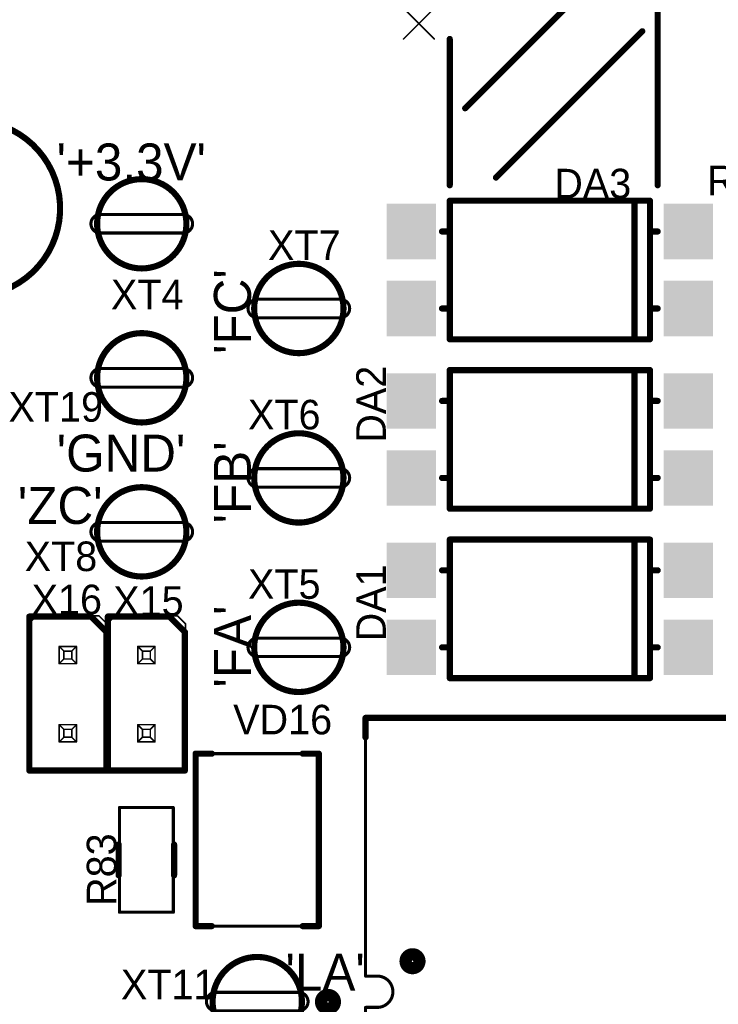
# Model space of a CAD drawing. Extents: x 155 to 301, y 140 to 255.
# Tile 13 of 17: x 216 to 238, y 181 to 213. Entities that reach past the tile are written whole.
import ezdxf

# ---------------------------------------------------------------- set-up
doc = ezdxf.new("R2010")
doc.units = 0
for name, color, linetype in [('Top_Assy', 10, 'CONTINUOUS'), ('Top_Assy_SMD', 27, 'CONTINUOUS'), ('Top_Attr', 23, 'CONTINUOUS'), ('Top_Attr_SMD', 25, 'CONTINUOUS'), ('Top_Silk', 6, 'CONTINUOUS')]:
    doc.layers.add(name, color=color, linetype=linetype)

# ---------------------------------------------------------------- blocks, each defined once
blk = doc.blocks.new('UNIT_DISC')
at = {"linetype": 'CONTINUOUS', "const_width": 0.5}
blk.add_lwpolyline([(0.25, 0, 1), (-0.25, 0, 1)], format="xyb", close=True, dxfattribs=at)
blk = doc.blocks.new('RESC3216X65N_5433')
at = {"layer": 'Top_Assy_SMD', "linetype": 'CONTINUOUS', "const_width": 0.1}
for points in [[(220.525, 187.55), (218.775, 187.55)], [(218.775, 187.55), (218.775, 184.15)], [(220.525, 184.15), (220.525, 187.55)], [(218.775, 184.15), (220.525, 184.15)]]:
    blk.add_lwpolyline(points, dxfattribs=at)
at = {"layer": 'Top_Silk', "linetype": 'CONTINUOUS', "const_width": 0.2}
for points in [[(218.75, 186.35), (218.75, 185.35)], [(220.55, 186.35), (220.55, 185.35)]]:
    blk.add_lwpolyline(points, dxfattribs=at)
at = {"layer": 'Top_Assy_SMD', "xscale": 0.1, "yscale": 0.1, "zscale": 0.1}
for p in [(218.775, 187.55), (218.775, 187.55), (220.525, 187.55), (220.525, 187.55), (218.775, 184.15), (218.775, 184.15), (220.525, 184.15), (220.525, 184.15)]:
    blk.add_blockref('UNIT_DISC', p, dxfattribs=at)
at = {"layer": 'Top_Silk', "xscale": 0.2, "yscale": 0.2, "zscale": 0.2}
for p in [(218.75, 186.35), (220.55, 186.35), (218.75, 185.35), (220.55, 185.35)]:
    blk.add_blockref('UNIT_DISC', p, dxfattribs=at)
blk = doc.blocks.new('R83')
blk.add_blockref('RESC3216X65N_5433', (0, 0))
at = {"layer": 'Top_Attr_SMD'}
blk.add_text('R83', height=0.96, rotation=90, dxfattribs=at).set_placement((218.675, 184.35625))
blk = doc.blocks.new('KANGYANG_TEST_1_5480')
at = {"layer": 'Top_Assy', "linetype": 'CONTINUOUS', "const_width": 0.1}
for points in [[(226.01987, 193.04404, 0.814128), (223.18013, 193.04404, 0.814128)], [(223.25, 193.05, 1), (223.25, 192.45, 1)], [(225.95, 192.45, 1), (225.95, 193.05, 1)], [(223.18013, 192.45596, 0.814128), (226.01987, 192.45596, 0.814128)]]:
    blk.add_lwpolyline(points, format="xyb", dxfattribs=at)
for points in [[(225.95, 193.05), (223.25, 193.05)], [(225.95, 192.45), (223.25, 192.45)]]:
    blk.add_lwpolyline(points, dxfattribs=at)
at = {"layer": 'Top_Silk', "linetype": 'CONTINUOUS', "const_width": 0.2}
blk.add_lwpolyline([(226.05, 192.75, 1), (223.15, 192.75, 1)], format="xyb", close=True, dxfattribs=at)
at = {"layer": 'Top_Assy', "xscale": 0.1, "yscale": 0.1, "zscale": 0.1}
for p in [(223.18013, 193.04404), (223.25, 193.05), (223.25, 193.05), (225.95, 193.05), (225.95, 193.05), (226.01987, 193.04404), (223.18013, 192.45596), (223.25, 192.45), (223.25, 192.45), (225.95, 192.45), (225.95, 192.45), (226.01987, 192.45596)]:
    blk.add_blockref('UNIT_DISC', p, dxfattribs=at)
blk = doc.blocks.new('XT5')
blk.add_blockref('KANGYANG_TEST_1_5480', (0, 0))
at = {"layer": 'Top_Attr'}
blk.add_text('XT5', height=0.96, dxfattribs=at).set_placement((222.95, 194.325))
blk = doc.blocks.new('HSM_C2100_02AS_6650')
at = {"layer": 'Top_Assy', "linetype": 'CONTINUOUS', "const_width": 0.05}
for points in [[(215.83, 193.516), (216.084, 193.77)], [(216.084, 193.77), (218.116, 193.77)], [(218.116, 193.77), (218.37, 193.516)], [(215.83, 193.516), (215.83, 188.944)], [(218.37, 188.944), (218.37, 193.516)], [(216.8206, 192.2206), (216.8206, 192.7794)], [(216.8206, 192.7794), (216.973, 192.627)], [(216.8206, 192.7794), (217.3794, 192.7794)], [(217.3794, 192.7794), (217.227, 192.627)], [(217.3794, 192.7794), (217.3794, 192.2206)], [(216.973, 192.373), (216.973, 192.627)], [(216.973, 192.627), (217.227, 192.627)], [(217.227, 192.627), (217.227, 192.373)], [(216.973, 192.373), (216.8206, 192.2206)], [(217.3794, 192.2206), (216.8206, 192.2206)], [(217.227, 192.373), (216.973, 192.373)], [(217.227, 192.373), (217.3794, 192.2206)], [(216.8206, 190.2394), (216.973, 190.087)], [(216.8206, 189.6806), (216.8206, 190.2394)], [(216.8206, 190.2394), (217.3794, 190.2394)], [(217.3794, 190.2394), (217.227, 190.087)], [(217.3794, 190.2394), (217.3794, 189.6806)], [(216.973, 189.833), (216.8206, 189.6806)], [(216.973, 189.833), (216.973, 190.087)], [(216.973, 190.087), (217.227, 190.087)], [(217.227, 189.833), (216.973, 189.833)], [(217.227, 190.087), (217.227, 189.833)], [(217.227, 189.833), (217.3794, 189.6806)], [(217.3794, 189.6806), (216.8206, 189.6806)], [(216.084, 188.69), (215.83, 188.944)], [(218.116, 188.69), (218.37, 188.944)], [(216.084, 188.69), (218.116, 188.69)]]:
    blk.add_lwpolyline(points, dxfattribs=at)
at = {"layer": 'Top_Silk', "linetype": 'CONTINUOUS', "const_width": 0.2}
for points in [[(215.85, 188.75), (215.85, 193.75)], [(215.85, 193.75), (217.85, 193.75)], [(217.85, 193.75), (218.35, 193.25)], [(218.35, 193.25), (218.35, 188.75)], [(218.35, 188.75), (215.85, 188.75)]]:
    blk.add_lwpolyline(points, dxfattribs=at)
at = {"layer": 'Top_Assy', "xscale": 0.05, "yscale": 0.05, "zscale": 0.05}
for p in [(216.084, 193.77), (216.084, 193.77), (218.116, 193.77), (218.116, 193.77), (215.83, 193.516), (215.83, 193.516), (218.37, 193.516), (218.37, 193.516), (216.8206, 192.7794), (216.8206, 192.7794), (216.8206, 192.7794), (217.3794, 192.7794), (217.3794, 192.7794), (217.3794, 192.7794), (216.973, 192.627), (216.973, 192.627), (216.973, 192.627), (217.227, 192.627), (217.227, 192.627), (217.227, 192.627), (216.8206, 192.2206), (216.8206, 192.2206), (216.8206, 192.2206), (216.973, 192.373), (216.973, 192.373), (216.973, 192.373), (217.227, 192.373), (217.227, 192.373), (217.227, 192.373), (217.3794, 192.2206), (217.3794, 192.2206), (217.3794, 192.2206), (216.8206, 190.2394), (216.8206, 190.2394), (216.8206, 190.2394), (217.3794, 190.2394), (217.3794, 190.2394), (217.3794, 190.2394), (216.973, 190.087), (216.973, 190.087), (216.973, 190.087), (216.973, 189.833), (216.973, 189.833), (216.973, 189.833), (217.227, 190.087), (217.227, 190.087), (217.227, 190.087), (217.227, 189.833), (217.227, 189.833), (217.227, 189.833), (216.8206, 189.6806), (216.8206, 189.6806), (216.8206, 189.6806), (217.3794, 189.6806), (217.3794, 189.6806), (217.3794, 189.6806), (215.83, 188.944), (215.83, 188.944), (218.37, 188.944), (218.37, 188.944), (216.084, 188.69), (216.084, 188.69), (218.116, 188.69), (218.116, 188.69)]:
    blk.add_blockref('UNIT_DISC', p, dxfattribs=at)
at = {"layer": 'Top_Silk', "xscale": 0.2, "yscale": 0.2, "zscale": 0.2}
for p in [(215.85, 193.75), (215.85, 193.75), (217.85, 193.75), (217.85, 193.75), (218.35, 193.25), (218.35, 193.25), (215.85, 188.75), (215.85, 188.75), (218.35, 188.75), (218.35, 188.75)]:
    blk.add_blockref('UNIT_DISC', p, dxfattribs=at)
blk = doc.blocks.new('X16')
blk.add_blockref('HSM_C2100_02AS_6650', (0, 0))
at = {"layer": 'Top_Attr'}
blk.add_text('X16', height=0.96, dxfattribs=at).set_placement((215.925, 193.825))
blk = doc.blocks.new('KANGYANG_TEST_1_6732')
at = {"layer": 'Top_Assy', "linetype": 'CONTINUOUS', "const_width": 0.1}
for points in [[(226.01987, 198.54404, 0.814128), (223.18013, 198.54404, 0.814128)], [(223.25, 198.55, 1), (223.25, 197.95, 1)], [(225.95, 197.95, 1), (225.95, 198.55, 1)], [(223.18013, 197.95596, 0.814128), (226.01987, 197.95596, 0.814128)]]:
    blk.add_lwpolyline(points, format="xyb", dxfattribs=at)
for points in [[(223.25, 198.55), (225.95, 198.55)], [(223.25, 197.95), (225.95, 197.95)]]:
    blk.add_lwpolyline(points, dxfattribs=at)
at = {"layer": 'Top_Silk', "linetype": 'CONTINUOUS', "const_width": 0.2}
blk.add_lwpolyline([(223.15, 198.25, 1), (226.05, 198.25, 1)], format="xyb", close=True, dxfattribs=at)
at = {"layer": 'Top_Assy', "xscale": 0.1, "yscale": 0.1, "zscale": 0.1}
for p in [(223.18013, 198.54404), (223.25, 198.55), (223.25, 198.55), (225.95, 198.55), (225.95, 198.55), (226.01987, 198.54404), (223.18013, 197.95596), (223.25, 197.95), (223.25, 197.95), (225.95, 197.95), (225.95, 197.95), (226.01987, 197.95596)]:
    blk.add_blockref('UNIT_DISC', p, dxfattribs=at)
blk = doc.blocks.new('XT6')
blk.add_blockref('KANGYANG_TEST_1_6732', (0, 0))
at = {"layer": 'Top_Attr'}
blk.add_text('XT6', height=0.96, dxfattribs=at).set_placement((222.95, 199.825))
blk = doc.blocks.new('KANGYANG_TEST_1_6748')
at = {"layer": 'Top_Assy', "linetype": 'CONTINUOUS', "const_width": 0.1}
for points in [[(226.01987, 204.04404, 0.814128), (223.18013, 204.04404, 0.814128)], [(223.25, 204.05, 1), (223.25, 203.45, 1)], [(225.95, 203.45, 1), (225.95, 204.05, 1)], [(223.18013, 203.45596, 0.814128), (226.01987, 203.45596, 0.814128)]]:
    blk.add_lwpolyline(points, format="xyb", dxfattribs=at)
for points in [[(225.95, 204.05), (223.25, 204.05)], [(225.95, 203.45), (223.25, 203.45)]]:
    blk.add_lwpolyline(points, dxfattribs=at)
at = {"layer": 'Top_Silk', "linetype": 'CONTINUOUS', "const_width": 0.2}
blk.add_lwpolyline([(226.05, 203.75, 1), (223.15, 203.75, 1)], format="xyb", close=True, dxfattribs=at)
at = {"layer": 'Top_Assy', "xscale": 0.1, "yscale": 0.1, "zscale": 0.1}
for p in [(223.18013, 204.04404), (223.25, 204.05), (223.25, 204.05), (225.95, 204.05), (225.95, 204.05), (226.01987, 204.04404), (223.18013, 203.45596), (223.25, 203.45), (223.25, 203.45), (225.95, 203.45), (225.95, 203.45), (226.01987, 203.45596)]:
    blk.add_blockref('UNIT_DISC', p, dxfattribs=at)
blk = doc.blocks.new('XT7')
blk.add_blockref('KANGYANG_TEST_1_6748', (0, 0))
at = {"layer": 'Top_Attr'}
blk.add_text('XT7', height=0.96, dxfattribs=at).set_placement((223.6, 205.325))
blk = doc.blocks.new('RESC1608X55N_6832')
at = {"layer": 'Top_Assy_SMD', "linetype": 'CONTINUOUS', "const_width": 0.1}
for points in [[(238.6, 206.4), (238.6, 203.6)], [(239.9, 206.4), (238.6, 206.4)], [(239.9, 203.6), (239.9, 206.4)], [(238.6, 203.6), (239.9, 203.6)]]:
    blk.add_lwpolyline(points, dxfattribs=at)
at = {"layer": 'Top_Silk', "linetype": 'CONTINUOUS', "const_width": 0.2}
blk.add_lwpolyline([(238.85, 205), (239.65, 205)], dxfattribs=at)
at = {"layer": 'Top_Assy_SMD', "xscale": 0.1, "yscale": 0.1, "zscale": 0.1}
for p in [(238.6, 206.4), (238.6, 206.4), (239.9, 206.4), (239.9, 206.4), (238.6, 203.6), (238.6, 203.6), (239.9, 203.6), (239.9, 203.6)]:
    blk.add_blockref('UNIT_DISC', p, dxfattribs=at)
at = {"layer": 'Top_Silk', "xscale": 0.2, "yscale": 0.2, "zscale": 0.2}
for p in [(238.85, 205), (239.65, 205)]:
    blk.add_blockref('UNIT_DISC', p, dxfattribs=at)
blk = doc.blocks.new('R43')
blk.add_blockref('RESC1608X55N_6832', (0, 0))
at = {"layer": 'Top_Attr_SMD'}
blk.add_text('R43', height=0.96, dxfattribs=at).set_placement((237.85625, 207.425))
blk = doc.blocks.new('KANGYANG_TEST_1_8041')
at = {"layer": 'Top_Assy', "linetype": 'CONTINUOUS', "const_width": 0.1}
for points in [[(224.66987, 181.54404, 0.814128), (221.83013, 181.54404, 0.814128)], [(221.9, 181.55, 1), (221.9, 180.95, 1)], [(224.6, 180.95, 1), (224.6, 181.55, 1)], [(221.83013, 180.95596, 0.814128), (224.66987, 180.95596, 0.814128)]]:
    blk.add_lwpolyline(points, format="xyb", dxfattribs=at)
for points in [[(221.9, 181.55), (224.6, 181.55)], [(221.9, 180.95), (224.6, 180.95)]]:
    blk.add_lwpolyline(points, dxfattribs=at)
at = {"layer": 'Top_Silk', "linetype": 'CONTINUOUS', "const_width": 0.2}
blk.add_lwpolyline([(221.8, 181.25, 1), (224.7, 181.25, 1)], format="xyb", close=True, dxfattribs=at)
at = {"layer": 'Top_Assy', "xscale": 0.1, "yscale": 0.1, "zscale": 0.1}
for p in [(221.83013, 181.54404), (221.9, 181.55), (221.9, 181.55), (224.6, 181.55), (224.6, 181.55), (224.66987, 181.54404), (221.83013, 180.95596), (221.9, 180.95), (221.9, 180.95), (224.6, 180.95), (224.6, 180.95), (224.66987, 180.95596)]:
    blk.add_blockref('UNIT_DISC', p, dxfattribs=at)
blk = doc.blocks.new('XT11')
blk.add_blockref('KANGYANG_TEST_1_8041', (0, 0))
at = {"layer": 'Top_Attr'}
blk.add_text('XT11', height=0.96, dxfattribs=at).set_placement((218.825, 181.325))
blk = doc.blocks.new('OPTO_FIRECHILD_H11A817S_8094')
at = {"layer": 'Top_Assy_SMD', "linetype": 'CONTINUOUS', "const_width": 0.05}
for points in [[(229.5, 191.75), (229.5, 196.25)], [(229.5, 196.25), (236, 196.25)], [(235.5, 191.75), (235.5, 196.25)], [(236, 196.25), (236, 191.75)], [(236, 191.75), (229.5, 191.75)]]:
    blk.add_lwpolyline(points, dxfattribs=at)
at = {"layer": 'Top_Silk', "linetype": 'CONTINUOUS', "const_width": 0.2}
for points in [[(229.5, 196.25), (229.5, 191.75)], [(236, 196.25), (229.5, 196.25)], [(235.5, 191.75), (235.5, 196.25)], [(236, 191.75), (236, 196.25)], [(229.5, 195.25), (229.25, 195.25)], [(236.25, 195.25), (236, 195.25)], [(229.5, 192.75), (229.25, 192.75)], [(236.25, 192.75), (236, 192.75)], [(229.5, 191.75), (236, 191.75)]]:
    blk.add_lwpolyline(points, dxfattribs=at)
at = {"layer": 'Top_Assy_SMD', "xscale": 0.05, "yscale": 0.05, "zscale": 0.05}
for p in [(229.5, 196.25), (229.5, 196.25), (235.5, 196.25), (236, 196.25), (236, 196.25), (229.5, 191.75), (229.5, 191.75), (235.5, 191.75), (236, 191.75), (236, 191.75)]:
    blk.add_blockref('UNIT_DISC', p, dxfattribs=at)
at = {"layer": 'Top_Silk', "xscale": 0.2, "yscale": 0.2, "zscale": 0.2}
for p in [(229.5, 196.25), (229.5, 196.25), (235.5, 196.25), (236, 196.25), (236, 196.25), (229.25, 195.25), (229.5, 195.25), (236, 195.25), (236.25, 195.25), (229.25, 192.75), (229.5, 192.75), (236, 192.75), (236.25, 192.75), (229.5, 191.75), (229.5, 191.75), (235.5, 191.75), (236, 191.75), (236, 191.75)]:
    blk.add_blockref('UNIT_DISC', p, dxfattribs=at)
blk = doc.blocks.new('SHAPE_SQ_629_708_0_0_0_0')
blk.add_solid([(-0.8, -0.9), (0.8, -0.9), (-0.8, 0.9), (0.8, 0.9)])
blk = doc.blocks.new('16x18a85')
at = {"layer": 'Top_Assy_SMD'}
blk.add_blockref('SHAPE_SQ_629_708_0_0_0_0', (0, 0), dxfattribs=at)
blk = doc.blocks.new('16x18a3')
at = {"layer": 'Top_Assy_SMD'}
blk.add_blockref('SHAPE_SQ_629_708_0_0_0_0', (0, 0), dxfattribs=at)
blk = doc.blocks.new('16x18a65')
at = {"layer": 'Top_Assy_SMD'}
blk.add_blockref('SHAPE_SQ_629_708_0_0_0_0', (0, 0), dxfattribs=at)
blk = doc.blocks.new('16x18a127')
at = {"layer": 'Top_Assy_SMD'}
blk.add_blockref('SHAPE_SQ_629_708_0_0_0_0', (0, 0), dxfattribs=at)
blk = doc.blocks.new('DA1')
blk.add_blockref('OPTO_FIRECHILD_H11A817S_8094', (0, 0))
at = {"rotation": 180}
for name, p in [('16x18a3', (228.25, 195.25)), ('16x18a127', (237.25, 195.25)), ('16x18a85', (228.25, 192.75)), ('16x18a65', (237.25, 192.75))]:
    blk.add_blockref(name, p, dxfattribs=at)
at = {"layer": 'Top_Attr_SMD'}
blk.add_text('DA1', height=0.96, rotation=90, dxfattribs=at).set_placement((227.425, 192.94375))
blk = doc.blocks.new('IND_SHINHOM_LCHB0406_9160')
at = {"layer": 'Top_Assy', "linetype": 'CONTINUOUS', "const_width": 0.05}
blk.add_lwpolyline([(216.85044, 207, 1), (211.14956, 207, 1)], format="xyb", close=True, dxfattribs=at)
at = {"layer": 'Top_Silk', "linetype": 'CONTINUOUS', "const_width": 0.2}
for points in [[(213.49041, 209.80407, 0.8346481), (213.49041, 204.19593, 0.8346481)], [(214.50959, 204.19593, 0.8346481), (214.50959, 209.80407, 0.8346481)]]:
    blk.add_lwpolyline(points, format="xyb", dxfattribs=at)
at = {"layer": 'Top_Silk', "xscale": 0.2, "yscale": 0.2, "zscale": 0.2}
for p in [(213.49041, 209.80407), (214.50959, 209.80407), (213.49041, 204.19593), (214.50959, 204.19593)]:
    blk.add_blockref('UNIT_DISC', p, dxfattribs=at)
blk = doc.blocks.new('L9')
blk.add_blockref('IND_SHINHOM_LCHB0406_9160', (0, 0))
at = {"layer": 'Top_Attr'}
blk.add_text('L9', height=0.96, dxfattribs=at).set_placement((213.35625, 210.125))
blk = doc.blocks.new('OPTO_FIRECHILD_H11A817S_9518')
at = {"layer": 'Top_Assy_SMD', "linetype": 'CONTINUOUS', "const_width": 0.05}
for points in [[(229.5, 197.25), (229.5, 201.75)], [(229.5, 201.75), (236, 201.75)], [(235.5, 197.25), (235.5, 201.75)], [(236, 201.75), (236, 197.25)], [(236, 197.25), (229.5, 197.25)]]:
    blk.add_lwpolyline(points, dxfattribs=at)
at = {"layer": 'Top_Silk', "linetype": 'CONTINUOUS', "const_width": 0.2}
for points in [[(229.5, 201.75), (229.5, 197.25)], [(236, 201.75), (229.5, 201.75)], [(235.5, 197.25), (235.5, 201.75)], [(236, 197.25), (236, 201.75)], [(229.5, 200.75), (229.25, 200.75)], [(236.25, 200.75), (236, 200.75)], [(229.5, 198.25), (229.25, 198.25)], [(236.25, 198.25), (236, 198.25)], [(229.5, 197.25), (236, 197.25)]]:
    blk.add_lwpolyline(points, dxfattribs=at)
at = {"layer": 'Top_Assy_SMD', "xscale": 0.05, "yscale": 0.05, "zscale": 0.05}
for p in [(229.5, 201.75), (229.5, 201.75), (235.5, 201.75), (236, 201.75), (236, 201.75), (229.5, 197.25), (229.5, 197.25), (235.5, 197.25), (236, 197.25), (236, 197.25)]:
    blk.add_blockref('UNIT_DISC', p, dxfattribs=at)
at = {"layer": 'Top_Silk', "xscale": 0.2, "yscale": 0.2, "zscale": 0.2}
for p in [(229.5, 201.75), (229.5, 201.75), (235.5, 201.75), (236, 201.75), (236, 201.75), (229.25, 200.75), (229.5, 200.75), (236, 200.75), (236.25, 200.75), (229.25, 198.25), (229.5, 198.25), (236, 198.25), (236.25, 198.25), (229.5, 197.25), (229.5, 197.25), (235.5, 197.25), (236, 197.25), (236, 197.25)]:
    blk.add_blockref('UNIT_DISC', p, dxfattribs=at)
blk = doc.blocks.new('16x18a129')
at = {"layer": 'Top_Assy_SMD'}
blk.add_blockref('SHAPE_SQ_629_708_0_0_0_0', (0, 0), dxfattribs=at)
blk = doc.blocks.new('16x18a64')
at = {"layer": 'Top_Assy_SMD'}
blk.add_blockref('SHAPE_SQ_629_708_0_0_0_0', (0, 0), dxfattribs=at)
blk = doc.blocks.new('DA2')
blk.add_blockref('OPTO_FIRECHILD_H11A817S_9518', (0, 0))
at = {"rotation": 180}
for name, p in [('16x18a3', (228.25, 200.75)), ('16x18a127', (237.25, 200.75)), ('16x18a129', (228.25, 198.25)), ('16x18a64', (237.25, 198.25))]:
    blk.add_blockref(name, p, dxfattribs=at)
at = {"layer": 'Top_Attr_SMD'}
blk.add_text('DA2', height=0.96, rotation=90, dxfattribs=at).set_placement((227.425, 199.39375))
blk = doc.blocks.new('OPTO_FIRECHILD_H11A817S_9551')
at = {"layer": 'Top_Assy_SMD', "linetype": 'CONTINUOUS', "const_width": 0.05}
for points in [[(229.5, 202.75), (229.5, 207.25)], [(229.5, 207.25), (236, 207.25)], [(235.5, 202.75), (235.5, 207.25)], [(236, 207.25), (236, 202.75)], [(236, 202.75), (229.5, 202.75)]]:
    blk.add_lwpolyline(points, dxfattribs=at)
at = {"layer": 'Top_Silk', "linetype": 'CONTINUOUS', "const_width": 0.2}
for points in [[(229.5, 207.25), (229.5, 202.75)], [(236, 207.25), (229.5, 207.25)], [(235.5, 202.75), (235.5, 207.25)], [(236, 202.75), (236, 207.25)], [(229.5, 206.25), (229.25, 206.25)], [(236.25, 206.25), (236, 206.25)], [(229.5, 203.75), (229.25, 203.75)], [(236.25, 203.75), (236, 203.75)], [(229.5, 202.75), (236, 202.75)]]:
    blk.add_lwpolyline(points, dxfattribs=at)
at = {"layer": 'Top_Assy_SMD', "xscale": 0.05, "yscale": 0.05, "zscale": 0.05}
for p in [(229.5, 207.25), (229.5, 207.25), (235.5, 207.25), (236, 207.25), (236, 207.25), (229.5, 202.75), (229.5, 202.75), (235.5, 202.75), (236, 202.75), (236, 202.75)]:
    blk.add_blockref('UNIT_DISC', p, dxfattribs=at)
at = {"layer": 'Top_Silk', "xscale": 0.2, "yscale": 0.2, "zscale": 0.2}
for p in [(229.5, 207.25), (229.5, 207.25), (235.5, 207.25), (236, 207.25), (236, 207.25), (229.25, 206.25), (229.5, 206.25), (236, 206.25), (236.25, 206.25), (229.25, 203.75), (229.5, 203.75), (236, 203.75), (236.25, 203.75), (229.5, 202.75), (229.5, 202.75), (235.5, 202.75), (236, 202.75), (236, 202.75)]:
    blk.add_blockref('UNIT_DISC', p, dxfattribs=at)
blk = doc.blocks.new('16x18a128')
at = {"layer": 'Top_Assy_SMD'}
blk.add_blockref('SHAPE_SQ_629_708_0_0_0_0', (0, 0), dxfattribs=at)
blk = doc.blocks.new('16x18a33')
at = {"layer": 'Top_Assy_SMD'}
blk.add_blockref('SHAPE_SQ_629_708_0_0_0_0', (0, 0), dxfattribs=at)
blk = doc.blocks.new('DA3')
at = {"rotation": 180}
for name, p in [('16x18a3', (228.25, 206.25)), ('16x18a127', (237.25, 206.25)), ('16x18a128', (228.25, 203.75)), ('16x18a33', (237.25, 203.75))]:
    blk.add_blockref(name, p, dxfattribs=at)
blk.add_blockref('OPTO_FIRECHILD_H11A817S_9551', (0, 0))
at = {"layer": 'Top_Attr_SMD'}
blk.add_text('DA3', height=0.96, dxfattribs=at).set_placement((232.89375, 207.325))
blk = doc.blocks.new('HSM_C2100_02AS_9584')
at = {"layer": 'Top_Assy', "linetype": 'CONTINUOUS', "const_width": 0.05}
for points in [[(218.38, 193.516), (218.634, 193.77)], [(218.634, 193.77), (220.666, 193.77)], [(220.666, 193.77), (220.92, 193.516)], [(218.38, 193.516), (218.38, 188.944)], [(220.92, 188.944), (220.92, 193.516)], [(219.3706, 192.2206), (219.3706, 192.7794)], [(219.3706, 192.7794), (219.523, 192.627)], [(219.3706, 192.7794), (219.9294, 192.7794)], [(219.9294, 192.7794), (219.777, 192.627)], [(219.9294, 192.7794), (219.9294, 192.2206)], [(219.523, 192.373), (219.523, 192.627)], [(219.523, 192.627), (219.777, 192.627)], [(219.777, 192.627), (219.777, 192.373)], [(219.523, 192.373), (219.3706, 192.2206)], [(219.9294, 192.2206), (219.3706, 192.2206)], [(219.777, 192.373), (219.523, 192.373)], [(219.777, 192.373), (219.9294, 192.2206)], [(219.3706, 190.2394), (219.523, 190.087)], [(219.3706, 189.6806), (219.3706, 190.2394)], [(219.3706, 190.2394), (219.9294, 190.2394)], [(219.9294, 190.2394), (219.777, 190.087)], [(219.9294, 190.2394), (219.9294, 189.6806)], [(219.523, 189.833), (219.3706, 189.6806)], [(219.523, 189.833), (219.523, 190.087)], [(219.523, 190.087), (219.777, 190.087)], [(219.777, 189.833), (219.523, 189.833)], [(219.777, 190.087), (219.777, 189.833)], [(219.777, 189.833), (219.9294, 189.6806)], [(219.9294, 189.6806), (219.3706, 189.6806)], [(218.634, 188.69), (218.38, 188.944)], [(220.666, 188.69), (220.92, 188.944)], [(218.634, 188.69), (220.666, 188.69)]]:
    blk.add_lwpolyline(points, dxfattribs=at)
at = {"layer": 'Top_Silk', "linetype": 'CONTINUOUS', "const_width": 0.2}
for points in [[(218.4, 188.75), (218.4, 193.75)], [(218.4, 193.75), (220.4, 193.75)], [(220.4, 193.75), (220.9, 193.25)], [(220.9, 193.25), (220.9, 188.75)], [(220.9, 188.75), (218.4, 188.75)]]:
    blk.add_lwpolyline(points, dxfattribs=at)
at = {"layer": 'Top_Assy', "xscale": 0.05, "yscale": 0.05, "zscale": 0.05}
for p in [(218.634, 193.77), (218.634, 193.77), (220.666, 193.77), (220.666, 193.77), (218.38, 193.516), (218.38, 193.516), (220.92, 193.516), (220.92, 193.516), (219.3706, 192.7794), (219.3706, 192.7794), (219.3706, 192.7794), (219.9294, 192.7794), (219.9294, 192.7794), (219.9294, 192.7794), (219.523, 192.627), (219.523, 192.627), (219.523, 192.627), (219.777, 192.627), (219.777, 192.627), (219.777, 192.627), (219.3706, 192.2206), (219.3706, 192.2206), (219.3706, 192.2206), (219.523, 192.373), (219.523, 192.373), (219.523, 192.373), (219.777, 192.373), (219.777, 192.373), (219.777, 192.373), (219.9294, 192.2206), (219.9294, 192.2206), (219.9294, 192.2206), (219.3706, 190.2394), (219.3706, 190.2394), (219.3706, 190.2394), (219.9294, 190.2394), (219.9294, 190.2394), (219.9294, 190.2394), (219.523, 190.087), (219.523, 190.087), (219.523, 190.087), (219.523, 189.833), (219.523, 189.833), (219.523, 189.833), (219.777, 190.087), (219.777, 190.087), (219.777, 190.087), (219.777, 189.833), (219.777, 189.833), (219.777, 189.833), (219.3706, 189.6806), (219.3706, 189.6806), (219.3706, 189.6806), (219.9294, 189.6806), (219.9294, 189.6806), (219.9294, 189.6806), (218.38, 188.944), (218.38, 188.944), (220.92, 188.944), (220.92, 188.944), (218.634, 188.69), (218.634, 188.69), (220.666, 188.69), (220.666, 188.69)]:
    blk.add_blockref('UNIT_DISC', p, dxfattribs=at)
at = {"layer": 'Top_Silk', "xscale": 0.2, "yscale": 0.2, "zscale": 0.2}
for p in [(218.4, 193.75), (218.4, 193.75), (220.4, 193.75), (220.4, 193.75), (220.9, 193.25), (220.9, 193.25), (218.4, 188.75), (218.4, 188.75), (220.9, 188.75), (220.9, 188.75)]:
    blk.add_blockref('UNIT_DISC', p, dxfattribs=at)
blk = doc.blocks.new('X15')
blk.add_blockref('HSM_C2100_02AS_9584', (0, 0))
at = {"layer": 'Top_Attr'}
blk.add_text('X15', height=0.96, dxfattribs=at).set_placement((218.575, 193.775))
blk = doc.blocks.new('KANGYANG_TEST_1_9631')
at = {"layer": 'Top_Assy', "linetype": 'CONTINUOUS', "const_width": 0.1}
for points in [[(220.91987, 206.79404, 0.814128), (218.08013, 206.79404, 0.814128)], [(218.15, 206.8, 1), (218.15, 206.2, 1)], [(220.85, 206.2, 1), (220.85, 206.8, 1)], [(218.08013, 206.20596, 0.814128), (220.91987, 206.20596, 0.814128)]]:
    blk.add_lwpolyline(points, format="xyb", dxfattribs=at)
for points in [[(218.15, 206.8), (220.85, 206.8)], [(218.15, 206.2), (220.85, 206.2)]]:
    blk.add_lwpolyline(points, dxfattribs=at)
at = {"layer": 'Top_Silk', "linetype": 'CONTINUOUS', "const_width": 0.2}
blk.add_lwpolyline([(218.05, 206.5, 1), (220.95, 206.5, 1)], format="xyb", close=True, dxfattribs=at)
at = {"layer": 'Top_Assy', "xscale": 0.1, "yscale": 0.1, "zscale": 0.1}
for p in [(218.08013, 206.79404), (218.15, 206.8), (218.15, 206.8), (220.85, 206.8), (220.85, 206.8), (220.91987, 206.79404), (218.08013, 206.20596), (218.15, 206.2), (218.15, 206.2), (220.85, 206.2), (220.85, 206.2), (220.91987, 206.20596)]:
    blk.add_blockref('UNIT_DISC', p, dxfattribs=at)
blk = doc.blocks.new('XT4')
blk.add_blockref('KANGYANG_TEST_1_9631', (0, 0))
at = {"layer": 'Top_Attr'}
blk.add_text('XT4', height=0.96, dxfattribs=at).set_placement((218.5, 203.725))
blk = doc.blocks.new('CAPR10_5X9X12_10789')
at = {"layer": 'Top_Assy', "linetype": 'CONTINUOUS'}
for points, const_width in [([(229, 222.5), (228, 223.5)], 0.05), ([(229, 223.5), (228, 222.5)], 0.05), ([(226, 216), (226, 220)], 0.1), ([(231, 216), (231, 220)], 0.1), ([(229, 213.5), (228, 212.5)], 0.05), ([(229, 212.5), (228, 213.5)], 0.05)]:
    blk.add_lwpolyline(points, dxfattribs=dict(at, const_width=const_width))
at = {"layer": 'Top_Assy', "linetype": 'CONTINUOUS', "const_width": 0.1}
for points in [[(231, 220, 1), (226, 220, 1)], [(226, 216, 1), (231, 216, 1)]]:
    blk.add_lwpolyline(points, format="xyb", dxfattribs=at)
at = {"layer": 'Top_Silk', "linetype": 'CONTINUOUS', "const_width": 0.2}
for points in [[(227.71088, 222.37219, 0.3229912), (226, 220, 0.3229912)], [(231, 220, 0.3229912), (229.28912, 222.37219, 0.3229912)], [(226, 216, 0.3229912), (227.71088, 213.62781, 0.3229912)], [(229.28912, 213.62781, 0.3229912), (231, 216, 0.3229912)]]:
    blk.add_lwpolyline(points, format="xyb", dxfattribs=at)
for points in [[(226, 216), (226, 220)], [(231, 216), (231, 220)]]:
    blk.add_lwpolyline(points, dxfattribs=at)
at = {"layer": 'Top_Assy'}
for p, xscale, yscale, zscale in [((228, 223.5), 0.05, 0.05, 0.05), ((229, 223.5), 0.05, 0.05, 0.05), ((228, 222.5), 0.05, 0.05, 0.05), ((229, 222.5), 0.05, 0.05, 0.05), ((226, 220), 0.1, 0.1, 0.1), ((226, 220), 0.1, 0.1, 0.1), ((231, 220), 0.1, 0.1, 0.1), ((231, 220), 0.1, 0.1, 0.1), ((226, 216), 0.1, 0.1, 0.1), ((226, 216), 0.1, 0.1, 0.1), ((231, 216), 0.1, 0.1, 0.1), ((231, 216), 0.1, 0.1, 0.1), ((228, 213.5), 0.05, 0.05, 0.05), ((229, 213.5), 0.05, 0.05, 0.05), ((228, 212.5), 0.05, 0.05, 0.05), ((229, 212.5), 0.05, 0.05, 0.05)]:
    blk.add_blockref('UNIT_DISC', p, dxfattribs=dict(at, xscale=xscale, yscale=yscale, zscale=zscale))
at = {"layer": 'Top_Silk', "xscale": 0.2, "yscale": 0.2, "zscale": 0.2}
for p in [(227.71088, 222.37219), (229.28912, 222.37219), (226, 220), (226, 220), (231, 220), (231, 220), (226, 216), (226, 216), (231, 216), (231, 216), (227.71088, 213.62781), (229.28912, 213.62781)]:
    blk.add_blockref('UNIT_DISC', p, dxfattribs=at)
blk = doc.blocks.new('C27')
blk.add_blockref('CAPR10_5X9X12_10789', (0, 0))
at = {"layer": 'Top_Attr'}
blk.add_text('C27', height=0.96, rotation=90, dxfattribs=at).set_placement((232.675, 216.85625))
blk = doc.blocks.new('XFMR_VAC_K5024_10813')
at = {"layer": 'Top_Assy_SMD', "linetype": 'CONTINUOUS', "const_width": 0.1}
for points in [[(226.765, 182.079), (226.765, 190.461)], [(226.765, 190.461), (240.735, 190.461)], [(240.735, 190.461), (240.735, 179.539)], [(227.146, 182.079), (226.765, 182.079)], [(227.146, 181.063), (226.765, 181.063)], [(226.765, 179.539), (226.765, 181.063)], [(240.735, 179.539), (226.765, 179.539)]]:
    blk.add_lwpolyline(points, dxfattribs=at)
at = {"layer": 'Top_Assy_SMD', "linetype": 'CONTINUOUS', "const_width": 0.4}
blk.add_lwpolyline([(228.06739, 182.561, 1), (228.51461, 182.561, 1)], format="xyb", close=True, dxfattribs=at)
at = {"layer": 'Top_Assy_SMD', "linetype": 'CONTINUOUS', "const_width": 0.1}
blk.add_lwpolyline([(227.146, 181.063, 1), (227.146, 182.079, 1)], format="xyb", dxfattribs=at)
at = {"layer": 'Top_Silk', "linetype": 'CONTINUOUS', "const_width": 0.2}
for points in [[(226.765, 190.461), (226.765, 189.826)], [(240.735, 190.461), (226.765, 190.461)], [(240.735, 189.826), (240.735, 190.461)], [(226.765, 179.539), (226.765, 180.174)], [(240.735, 180.174), (240.735, 179.539)], [(240.735, 179.539), (226.765, 179.539)]]:
    blk.add_lwpolyline(points, dxfattribs=at)
at = {"layer": 'Top_Silk', "linetype": 'CONTINUOUS', "const_width": 0.4}
blk.add_lwpolyline([(225.32239, 181.241, 1), (225.76961, 181.241, 1)], format="xyb", close=True, dxfattribs=at)
at = {"layer": 'Top_Assy_SMD', "xscale": 0.1, "yscale": 0.1, "zscale": 0.1}
for p in [(226.765, 190.461), (226.765, 190.461), (240.735, 190.461), (240.735, 190.461), (226.765, 182.079), (226.765, 182.079), (227.146, 182.079), (227.146, 182.079), (226.765, 181.063), (226.765, 181.063), (227.146, 181.063), (227.146, 181.063), (226.765, 179.539), (226.765, 179.539), (240.735, 179.539), (240.735, 179.539)]:
    blk.add_blockref('UNIT_DISC', p, dxfattribs=at)
at = {"layer": 'Top_Silk', "xscale": 0.2, "yscale": 0.2, "zscale": 0.2}
for p in [(226.765, 190.461), (226.765, 190.461), (240.735, 190.461), (240.735, 190.461), (226.765, 189.826), (240.735, 189.826), (226.765, 180.174), (240.735, 180.174), (226.765, 179.539), (226.765, 179.539), (240.735, 179.539), (240.735, 179.539)]:
    blk.add_blockref('UNIT_DISC', p, dxfattribs=at)
blk = doc.blocks.new('T2')
blk.add_blockref('XFMR_VAC_K5024_10813', (0, 0))
at = {"layer": 'Top_Attr_SMD'}
blk.add_text('T2', height=0.96, dxfattribs=at).set_placement((241.075, 190.075))
blk = doc.blocks.new('TVS5436_10889')
at = {"layer": 'Top_Assy_SMD', "linetype": 'CONTINUOUS', "const_width": 0.1}
for points in [[(225.225, 189.3), (221.275, 189.3)], [(221.275, 189.3), (221.275, 183.7)], [(225.225, 183.7), (225.225, 189.3)], [(221.275, 183.7), (225.225, 183.7)]]:
    blk.add_lwpolyline(points, dxfattribs=at)
at = {"layer": 'Top_Silk', "linetype": 'CONTINUOUS', "const_width": 0.2}
for points in [[(221.775, 189.3), (221.25, 189.3)], [(221.25, 189.3), (221.25, 183.7)], [(224.725, 189.3), (225.25, 189.3)], [(225.25, 189.3), (225.25, 183.7)], [(221.25, 183.7), (221.775, 183.7)], [(225.25, 183.7), (224.725, 183.7)]]:
    blk.add_lwpolyline(points, dxfattribs=at)
at = {"layer": 'Top_Assy_SMD', "xscale": 0.1, "yscale": 0.1, "zscale": 0.1}
for p in [(221.275, 189.3), (221.275, 189.3), (225.225, 189.3), (225.225, 189.3), (221.275, 183.7), (221.275, 183.7), (225.225, 183.7), (225.225, 183.7)]:
    blk.add_blockref('UNIT_DISC', p, dxfattribs=at)
at = {"layer": 'Top_Silk', "xscale": 0.2, "yscale": 0.2, "zscale": 0.2}
for p in [(221.25, 189.3), (221.25, 189.3), (221.775, 189.3), (224.725, 189.3), (225.25, 189.3), (225.25, 189.3), (221.25, 183.7), (221.25, 183.7), (221.775, 183.7), (224.725, 183.7), (225.25, 183.7), (225.25, 183.7)]:
    blk.add_blockref('UNIT_DISC', p, dxfattribs=at)
blk = doc.blocks.new('VD16')
blk.add_blockref('TVS5436_10889', (0, 0))
at = {"layer": 'Top_Attr_SMD'}
blk.add_text('VD16', height=0.96, dxfattribs=at).set_placement((222.46875, 189.925))
blk = doc.blocks.new('KANGYANG_TEST_1_11159')
at = {"layer": 'Top_Assy', "linetype": 'CONTINUOUS', "const_width": 0.1}
for points in [[(220.91987, 196.79404, 0.814128), (218.08013, 196.79404, 0.814128)], [(218.15, 196.8, 1), (218.15, 196.2, 1)], [(220.85, 196.2, 1), (220.85, 196.8, 1)], [(218.08013, 196.20596, 0.814128), (220.91987, 196.20596, 0.814128)]]:
    blk.add_lwpolyline(points, format="xyb", dxfattribs=at)
for points in [[(220.85, 196.8), (218.15, 196.8)], [(220.85, 196.2), (218.15, 196.2)]]:
    blk.add_lwpolyline(points, dxfattribs=at)
at = {"layer": 'Top_Silk', "linetype": 'CONTINUOUS', "const_width": 0.2}
blk.add_lwpolyline([(220.95, 196.5, 1), (218.05, 196.5, 1)], format="xyb", close=True, dxfattribs=at)
at = {"layer": 'Top_Assy', "xscale": 0.1, "yscale": 0.1, "zscale": 0.1}
for p in [(218.08013, 196.79404), (218.15, 196.8), (218.15, 196.8), (220.85, 196.8), (220.85, 196.8), (220.91987, 196.79404), (218.08013, 196.20596), (218.15, 196.2), (218.15, 196.2), (220.85, 196.2), (220.85, 196.2), (220.91987, 196.20596)]:
    blk.add_blockref('UNIT_DISC', p, dxfattribs=at)
blk = doc.blocks.new('XT8')
blk.add_blockref('KANGYANG_TEST_1_11159', (0, 0))
at = {"layer": 'Top_Attr'}
blk.add_text('XT8', height=0.96, dxfattribs=at).set_placement((215.7, 195.225))
blk = doc.blocks.new('KANGYANG_TEST_1_11175')
at = {"layer": 'Top_Assy', "linetype": 'CONTINUOUS', "const_width": 0.1}
for points in [[(220.91987, 201.79404, 0.814128), (218.08013, 201.79404, 0.814128)], [(218.15, 201.8, 1), (218.15, 201.2, 1)], [(220.85, 201.2, 1), (220.85, 201.8, 1)], [(218.08013, 201.20596, 0.814128), (220.91987, 201.20596, 0.814128)]]:
    blk.add_lwpolyline(points, format="xyb", dxfattribs=at)
for points in [[(220.85, 201.8), (218.15, 201.8)], [(220.85, 201.2), (218.15, 201.2)]]:
    blk.add_lwpolyline(points, dxfattribs=at)
at = {"layer": 'Top_Silk', "linetype": 'CONTINUOUS', "const_width": 0.2}
blk.add_lwpolyline([(220.95, 201.5, 1), (218.05, 201.5, 1)], format="xyb", close=True, dxfattribs=at)
at = {"layer": 'Top_Assy', "xscale": 0.1, "yscale": 0.1, "zscale": 0.1}
for p in [(218.08013, 201.79404), (218.15, 201.8), (218.15, 201.8), (220.85, 201.8), (220.85, 201.8), (220.91987, 201.79404), (218.08013, 201.20596), (218.15, 201.2), (218.15, 201.2), (220.85, 201.2), (220.85, 201.2), (220.91987, 201.20596)]:
    blk.add_blockref('UNIT_DISC', p, dxfattribs=at)
blk = doc.blocks.new('XT19')
blk.add_blockref('KANGYANG_TEST_1_11175', (0, 0))
at = {"layer": 'Top_Attr'}
blk.add_text('XT19', height=0.96, dxfattribs=at).set_placement((215.175, 200.075))

msp = doc.modelspace()

# ---------------------------------------------------------------- linework, layer by layer
at = {"layer": 'Top_Silk', "linetype": 'CONTINUOUS', "const_width": 0.2}
for points in [[(235.75, 216), (230, 210.25)], [(236.25, 216.25), (236.25, 207.75)], [(229.5, 212.5), (229.5, 207.75)], [(235.75, 212.75), (231, 208)]]:
    msp.add_lwpolyline(points, dxfattribs=at)

# ---------------------------------------------------------------- block references
for name in ['C27', 'L9', 'R43', 'DA3', 'XT4', 'XT7', 'XT19', 'DA2', 'XT6', 'XT8', 'DA1', 'XT5', 'X16', 'X15', 'VD16', 'T2', 'R83', 'XT11']:
    msp.add_blockref(name, (0, 0))
at = {"layer": 'Top_Silk', "xscale": 0.2, "yscale": 0.2, "zscale": 0.2}
for p in [(229.5, 212.5), (235.75, 212.75), (230, 210.25), (231, 208), (229.5, 207.75), (236.25, 207.75)]:
    msp.add_blockref('UNIT_DISC', p, dxfattribs=at)

# ---------------------------------------------------------------- texts
at = {"layer": 'Top_Silk'}
for s, p in [("'+3.3V'", (216.73438, 207.90625)), ("'GND'", (216.7375, 198.45625)), ("'ZC'", (215.47657, 196.75625)), ("'LA'", (224.16719, 181.60625))]:
    msp.add_text(s, height=1.2, dxfattribs=at).set_placement(p)
for s, p in [("'FC'", (223.04375, 202.27344)), ("'FB'", (223.04375, 196.77344)), ("'FA'", (223.04375, 191.44375))]:
    msp.add_text(s, height=1.2, rotation=90, dxfattribs=at).set_placement(p)

doc.saveas('drawing.dxf')
